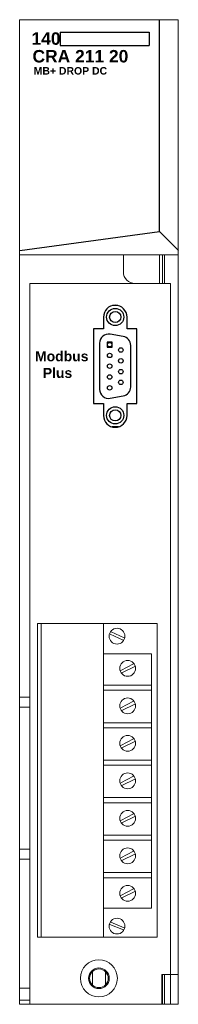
# Model space of a CAD drawing. Extents: x 10.13 to 11.72, y 3.2 to 13.05.
import ezdxf

# ---------------------------------------------------------------- set-up
doc = ezdxf.new("R2010")
doc.units = 0
doc.header["$MEASUREMENT"] = 0
doc.layers.add('MODEL', color=4, linetype='Continuous')

# ---------------------------------------------------------------- blocks, each defined once
blk = doc.blocks.new('D_SUB')
for p, q in [((10.4089, 6.8916), (10.354, 6.8916)), ((10.2633, 6.7767), (10.2633, 6.6586)), ((10.4995, 6.6586), (10.4995, 6.7767)), ((10.1649, 6.6586), (10.1649, 5.9106)), ((10.2633, 6.6586), (10.1649, 6.6586)), ((10.4621, 6.5821), (10.3311, 6.6052)), ((10.598, 6.6586), (10.4995, 6.6586)), ((10.598, 5.9106), (10.598, 6.6586)), ((10.2254, 6.5166), (10.2254, 6.0536)), ((10.5364, 6.0767), (10.5364, 6.4935)), ((10.1649, 5.9106), (10.2633, 5.9106)), ((10.2633, 5.9106), (10.2633, 5.7924)), ((10.3311, 5.9649), (10.4621, 5.988)), ((10.4995, 5.7924), (10.4995, 5.9106)), ((10.4995, 5.9106), (10.598, 5.9106)), ((10.4128, 5.6786), (10.3501, 5.6786))]:
    blk.add_line(p, q)
at = {"color": 4}
for p, q in [((10.2998, 6.5267), (10.2998, 6.4755)), ((10.351, 6.5267), (10.2998, 6.5267)), ((10.351, 6.4755), (10.351, 6.5267)), ((10.2998, 6.4755), (10.351, 6.4755))]:
    blk.add_line(p, q, dxfattribs=at)
for centre, radius in [((10.3814, 6.7771), 0.086), ((10.3814, 6.7771), 0.056), ((10.3254, 6.5011), 0.0225), ((10.3254, 6.3931), 0.0225), ((10.4374, 6.4471), 0.0225), ((10.3254, 6.2851), 0.0225), ((10.4374, 6.3391), 0.0225), ((10.4374, 6.2311), 0.0225), ((10.3254, 6.1771), 0.0225), ((10.4374, 6.1231), 0.0225), ((10.3254, 6.0691), 0.0225), ((10.3814, 5.7931), 0.086), ((10.3814, 5.7931), 0.056)]:
    blk.add_circle(centre, radius)
for centre, radius, start, end in [((10.3814, 6.7767), 0.1181, 0, 180), ((10.3154, 6.5166), 0.09, 80, 180), ((10.4464, 6.4935), 0.09, 0, 80), ((10.3154, 6.0536), 0.09, 180, 280), ((10.4464, 6.0767), 0.09, 280, 0), ((10.3814, 5.7924), 0.1181, 180, 0)]:
    blk.add_arc(centre, radius, start, end)
at = {"insert": (9.5777, 6.4345), "char_height": 0.1, "width": 0.6239, "attachment_point": 1}
blk.add_mtext('{\\fArial|b1|i0|c0|p34;Modbus\\P  Plus}', dxfattribs=at)

msp = doc.modelspace()

# ---------------------------------------------------------------- linework, layer by layer
for p, q in [((11.537, 10.9299), (11.537, 13.0504)), ((10.5409, 12.9259), (11.4312, 12.9259)), ((10.5409, 12.9259), (10.5409, 12.7909)), ((11.4312, 12.9259), (11.4312, 12.7909)), ((10.5409, 12.7909), (11.4312, 12.7909)), ((10.1367, 10.7421), (11.537, 10.9299)), ((11.537, 10.9299), (11.7248, 10.7421))]:
    msp.add_line(p, q)
at = {"linetype": 'Continuous', "lineweight": 0}
for p, q in [((10.3499, 3.8766), (10.3499, 7.0046)), ((11.0409, 6.904), (11.1727, 6.8449)), ((11.0511, 6.9278), (11.183, 6.8665)), ((10.9754, 6.7054), (11.4544, 6.7054)), ((11.4544, 4.1616), (11.4544, 6.7054)), ((11.1477, 6.5401), (11.2762, 6.6071)), ((11.158, 6.5151), (11.2875, 6.5787)), ((10.9754, 6.3929), (11.4544, 6.3929)), ((10.9754, 6.3417), (11.4544, 6.3417)), ((11.1477, 6.1651), (11.2762, 6.2321)), ((11.158, 6.1401), (11.2875, 6.2037)), ((10.9754, 6.0179), (11.4544, 6.0179)), ((10.9754, 5.9667), (11.4544, 5.9667)), ((11.1477, 5.7901), (11.2762, 5.8571)), ((11.158, 5.7651), (11.2875, 5.8287)), ((10.9754, 5.6429), (11.4544, 5.6429)), ((10.9754, 5.5917), (11.4544, 5.5917)), ((11.1477, 5.4151), (11.2762, 5.4821)), ((11.158, 5.3901), (11.2875, 5.4537)), ((10.9754, 5.2679), (11.4544, 5.2679)), ((10.9754, 5.2167), (11.4544, 5.2167)), ((11.1477, 5.0401), (11.2762, 5.1071)), ((11.158, 5.0151), (11.2875, 5.0787)), ((10.9754, 4.8929), (11.4544, 4.8929)), ((10.9754, 4.8417), (11.4544, 4.8417)), ((11.1477, 4.6651), (11.2762, 4.7321)), ((11.158, 4.6401), (11.2875, 4.7037)), ((10.9754, 4.5179), (11.4544, 4.5179)), ((10.9754, 4.4667), (11.4544, 4.4667)), ((11.1477, 4.2901), (11.2762, 4.3571)), ((11.158, 4.2651), (11.2875, 4.3287)), ((10.9754, 4.1624), (11.4544, 4.1624)), ((11.039, 4.0005), (11.1738, 3.9456)), ((11.0473, 4.0216), (11.1813, 3.9652))]:
    msp.add_line(p, q, dxfattribs=at)
msp.add_lwpolyline([(10.3123, 3.8709), (11.5123, 3.8709), (11.5123, 7.0109), (10.3123, 7.0109)], close=True, dxfattribs=at)
at = {"linetype": 'Continuous', "lineweight": 0, "flags": 128}
msp.add_lwpolyline([(10.9739, 3.8709), (10.9739, 7.0052)], dxfattribs=at)
at = {"linetype": 'Continuous', "lineweight": 0}
for centre in [(11.1102, 6.8829), (11.2169, 6.561), (11.2169, 6.186), (11.2169, 5.811), (11.2169, 5.436), (11.2169, 5.061), (11.2169, 4.686), (11.2169, 4.311), (11.1102, 3.9831)]:
    msp.add_circle(centre, 0.079, dxfattribs=at)
at = {"layer": 'MODEL', "color": 7, "lineweight": 0}
for p, q in [((11.7229, 3.2035), (11.7229, 13.0501)), ((10.1341, 10.6965), (11.7229, 10.6965)), ((11.1736, 10.6965), (11.1736, 10.529)), ((11.5358, 10.6965), (11.5358, 10.4108)), ((11.5654, 10.6965), (11.5654, 10.4108)), ((11.5851, 10.6965), (11.5851, 10.4108)), ((10.2365, 3.2062), (10.2365, 10.4107)), ((10.2365, 10.4107), (11.6455, 10.4107)), ((11.6455, 10.4107), (11.6455, 3.2007)), ((10.1341, 6.2743), (10.2334, 6.2743)), ((10.1341, 6.1719), (10.2334, 6.1719)), ((10.1341, 4.7537), (10.2334, 4.7537)), ((10.1341, 4.6513), (10.2334, 4.6513)), ((10.863, 3.5274), (10.863, 3.3937)), ((10.9943, 3.3941), (10.9943, 3.5271)), ((11.5599, 3.4988), (11.7229, 3.4988)), ((11.5599, 3.2035), (11.5599, 3.4988)), ((11.5654, 3.2035), (11.5654, 3.4988)), ((11.5851, 3.2035), (11.5851, 3.4988)), ((10.1341, 3.3606), (10.2294, 3.3606)), ((10.1341, 3.2427), (10.2294, 3.2427))]:
    msp.add_line(p, q, dxfattribs=at)
msp.add_lwpolyline([(11.7229, 13.0501), (10.1341, 13.0501), (10.1341, 3.2035), (11.7229, 3.2035)], dxfattribs=at)
for radius in [0.1851, 0.1034, 0.0934]:
    msp.add_circle((10.9285, 3.4606), radius, dxfattribs=at)
msp.add_open_spline([(11.1736, 10.529), (11.1736, 10.4635), (11.2263, 10.4108), (11.2918, 10.4108)], degree=3, dxfattribs=at)

# ---------------------------------------------------------------- block references
at = {"linetype": 'Continuous', "lineweight": 0}
msp.add_blockref('D_SUB', (0.7107, 3.2989), dxfattribs=at)

# ---------------------------------------------------------------- texts
at = {"attachment_point": 1}
for s, insert, char_height, width in [('{\\fArial|b1|i0|c0|p34;140}', (10.2527, 12.9239), 0.125, 0.2823), ('{\\fArial|b1|i0|c0|p34;CRA 211 20}', (10.2626, 12.7472), 0.125, 1.125), ('{\\fArial|b1|i0|c0|p34;MB+ DROP DC}', (10.2746, 12.5764), 0.075, 1.0528)]:
    msp.add_mtext(s, dxfattribs=dict(at, insert=insert, char_height=char_height, width=width))

doc.saveas('drawing.dxf')
